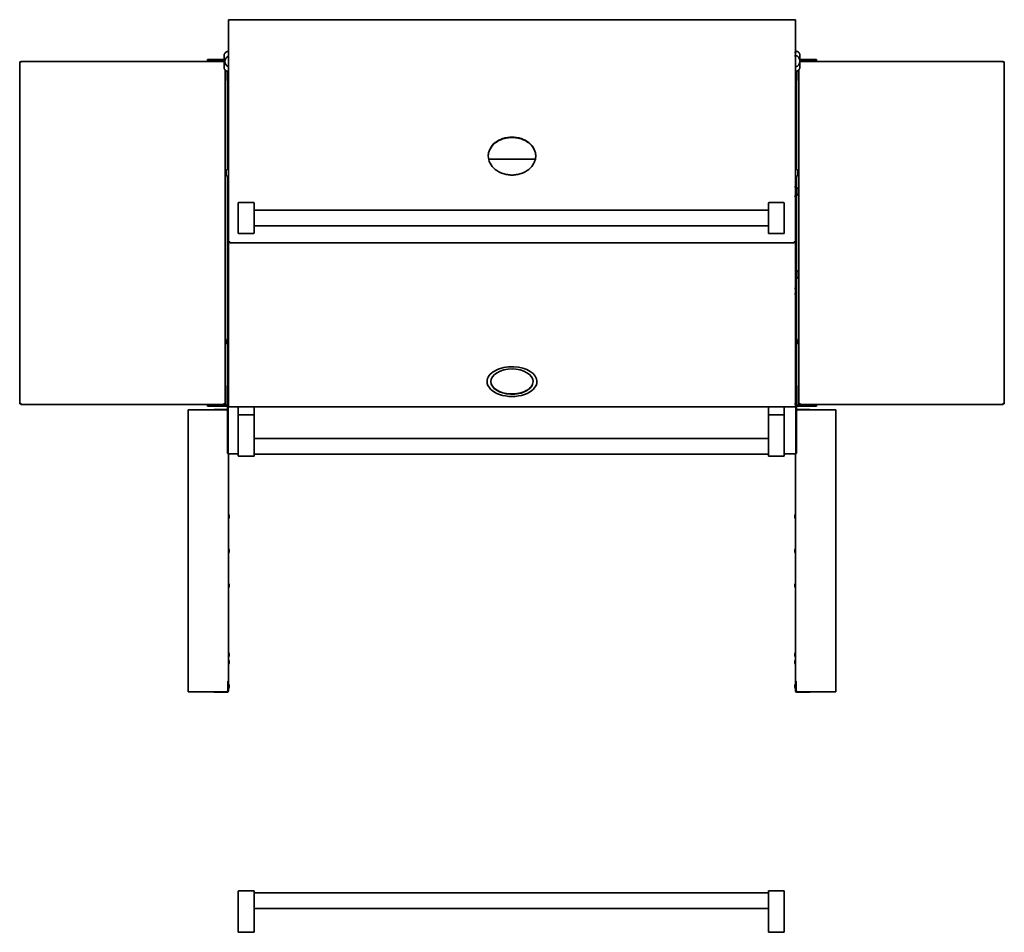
# Model space of a CAD drawing. Extents: x -14 to 102, y -18 to 95.
# Tile 5 of 8: x -14 to 48, y 37 to 95. Entities that reach past the tile are written whole.
import ezdxf

# ---------------------------------------------------------------- set-up
doc = ezdxf.new("R2010")
doc.units = 0
doc.header["$MEASUREMENT"] = 0

msp = doc.modelspace()

# ---------------------------------------------------------------- linework, layer by layer
at = {"color": 7, "lineweight": 35}
for p, q in [((-0.853, 95.052731), (-0.9375, 95.052731)), ((-0.9375, 92.978208), (-0.9375, 95.052731)), ((-0.9375, 92.890365), (-0.9375, 94.943242)), ((-0.853, 95.053077), (-0.853, 95.052731)), ((34.853001, 95.053077), (-0.853, 95.053077)), ((34.853001, 95.052731), (34.853001, 95.053077)), ((34.937499, 95.052731), (34.853001, 95.052731)), ((34.937499, 95.052731), (34.937499, 92.978208)), ((-0.964548, 93.035456), (-0.937495, 93.035456)), ((-0.9375, 92.759222), (-0.9375, 92.978208)), ((-0.9375, 92.890365), (-0.9375, 92.677886)), ((34.937499, 92.978208), (34.937499, 92.759222)), ((34.964547, 93.052498), (34.937509, 93.052498)), ((35.214551, 92.052502), (35.214551, 92.802504)), ((-14.065227, 92.380727), (-14.137028, 92.380727)), ((-14.137028, 92.380727), (-14.137028, 70.755731)), ((-14.065227, 92.417627), (-1.214544, 92.417627)), ((-14.065227, 92.380727), (-14.065227, 92.417627)), ((-14.065227, 92.380727), (-14.065227, 92.345826)), ((-2.012027, 92.535708), (-2.262027, 92.535708)), ((-2.262027, 92.461005), (-2.262027, 92.535708)), ((-2.262027, 92.461005), (-2.012027, 92.461005)), ((-1.214544, 92.535708), (-2.012027, 92.535708)), ((-1.214544, 92.461005), (-2.012027, 92.461005)), ((-1.824527, 92.417627), (-1.824527, 92.461005)), ((-1.574527, 92.417627), (-1.574527, 92.461005)), ((-1.214547, 92.03546), (-1.214547, 92.785462)), ((-0.9375, 84.474905), (-0.9375, 92.759222)), ((-0.9375, 84.455047), (-0.9375, 92.677886)), ((34.937499, 92.759222), (34.937499, 84.474905)), ((36.01203, 92.535708), (35.214551, 92.535708)), ((36.01203, 92.461005), (35.214551, 92.461005)), ((35.214551, 92.417627), (48.065229, 92.417627)), ((35.574528, 92.417627), (35.574528, 92.461005)), ((35.824527, 92.417627), (35.824527, 92.461005)), ((36.262029, 92.535708), (36.01203, 92.535708)), ((36.01203, 92.461005), (36.262029, 92.461005)), ((36.262029, 92.535708), (36.262029, 92.461005)), ((48.065229, 92.380727), (48.065229, 92.417627)), ((48.065229, 92.345826), (48.065229, 92.380727)), ((48.065229, 92.380727), (48.137029, 92.380727)), ((48.137029, 70.755731), (48.137029, 92.380727)), ((-1.137027, 91.854498), (-1.137027, 70.755731)), ((-1.0122, 91.461182), (-1.0122, 91.790051)), ((-1.0122, 91.790041), (-1.0122, 91.704486)), ((-1.0122, 91.704486), (-1.0122, 91.684532)), ((-1.0122, 91.684513), (-1.0122, 91.674343)), ((-1.000207, 85.581199), (-1.000207, 91.788022)), ((-0.9375, 91.785456), (-0.964548, 91.785456)), ((34.937509, 91.802498), (34.964547, 91.802498)), ((35.000207, 91.805055), (35.000207, 85.581199)), ((35.012202, 91.807083), (35.012202, 91.461182)), ((35.137026, 70.755731), (35.137026, 91.87153)), ((-1.0122, 91.461182), (-1.0122, 91.211178)), ((-1.000206, 91.211178), (-1.0122, 91.211178)), ((35.012202, 91.211178), (35.000207, 91.211178)), ((35.012202, 91.211178), (35.012202, 91.461182)), ((-0.9375, 86.182698), (-0.9375, 86.178757)), ((-0.9375, 84.096372), (-0.9375, 86.178757)), ((-0.9375, 84.019939), (-0.9375, 86.086234)), ((15.500002, 86.437508), (15.500002, 86.436623)), ((18.479986, 86.240773), (15.52003, 86.240773)), ((18.5, 86.437517), (18.5, 86.436662)), ((-1.0875, 85.491242), (-1.0875, 85.433302)), ((-1.0875, 85.433302), (-1.0875, 85.245236)), ((-0.9375, 85.581237), (-0.9975, 85.581237)), ((34.937499, 85.581237), (34.997501, 85.581237)), ((35.087501, 85.340259), (35.087501, 85.491242)), ((35.087501, 85.245236), (35.087501, 85.340259)), ((-1.000207, 70.665149), (-1.000207, 85.155279)), ((-0.9375, 85.155231), (-0.9975, 85.155231)), ((34.937499, 85.155231), (34.997501, 85.155231)), ((35.000207, 85.155279), (35.000207, 70.665149)), ((-0.9375, 83.886719), (-0.9375, 84.474905)), ((-0.9375, 84.455047), (-0.9375, 83.886719)), ((34.937499, 84.474905), (34.937499, 83.886719)), ((35.025, 84.439226), (35.000216, 84.439226)), ((35.111915, 84.253622), (35.111915, 84.317214)), ((35.111915, 84.084944), (35.111915, 84.253622)), ((35.111915, 84.069238), (35.111915, 84.084944)), ((-0.9375, 83.507032), (-0.9375, 83.886719)), ((-0.9375, 81.002284), (-0.9375, 83.886719)), ((-0.9375, 83.886719), (-0.9375, 81.069288)), ((-0.9375, 83.579496), (-0.9375, 83.88669)), ((-0.3125, 83.105277), (-0.3125, 83.463596)), ((0.6675, 83.483887), (-0.2925, 83.483887)), ((0.6875, 83.463596), (0.6875, 83.105277)), ((33.218749, 83.105277), (33.218749, 83.463596)), ((33.238751, 83.483887), (34.198753, 83.483887)), ((34.21875, 83.463596), (34.21875, 83.105277)), ((34.877699, 83.889352), (34.877699, 83.886719)), ((34.877699, 83.886719), (34.877699, 83.882509)), ((34.937499, 81.002284), (34.937499, 83.886719)), ((35.025, 83.947235), (35.000216, 83.947235)), ((-0.3125, 83.105277), (-0.3125, 81.912486)), ((0.6875, 81.912486), (0.6875, 83.105277)), ((0.6875, 83.008889), (33.218749, 83.008889)), ((33.218749, 83.105277), (33.218749, 81.912486)), ((34.21875, 81.912486), (34.21875, 83.105277)), ((-0.3125, 81.554176), (-0.3125, 81.912486)), ((0.6875, 82.008893), (33.218749, 82.008893)), ((0.6875, 81.912486), (0.6875, 81.554176)), ((33.218749, 81.554176), (33.218749, 81.912486)), ((34.21875, 81.912486), (34.21875, 81.554176)), ((-0.9375, 78.047524), (-0.9375, 81.002293)), ((-0.9375, 78.016108), (-0.9375, 81.002293)), ((-0.9375, 81.002284), (-0.853, 81.002284)), ((-0.853, 80.946381), (-0.853, 81.002284)), ((-0.3125, 81.553388), (-0.3125, 81.554176)), ((0.6675, 81.533886), (-0.2925, 81.533886)), ((0.6675, 81.533386), (-0.2925, 81.533386)), ((0.6875, 81.554157), (0.6875, 81.553388)), ((33.218749, 81.553388), (33.218749, 81.554176)), ((33.238751, 81.533886), (34.198753, 81.533886)), ((34.198753, 81.533386), (33.238751, 81.533386)), ((34.21875, 81.554157), (34.21875, 81.553388)), ((34.937499, 81.002284), (34.853001, 81.002284)), ((34.853001, 81.002284), (34.853001, 80.946381)), ((34.937499, 81.002265), (34.937499, 78.047524)), ((34.853001, 80.946381), (-0.853, 80.946381)), ((35.025, 79.189227), (35.000216, 79.189227)), ((35.025, 78.697226), (35.000216, 78.697226)), ((35.111915, 79.065648), (35.111915, 79.067215)), ((35.111915, 78.923571), (35.111915, 79.065648)), ((35.111915, 78.819239), (35.111915, 78.923571)), ((-0.9375, 77.715536), (-0.9375, 78.047524)), ((-0.9375, 78.016108), (-0.9375, 77.693654)), ((34.937499, 78.047524), (34.937499, 77.715536)), ((-0.9375, 70.749492), (-0.9375, 77.715536)), ((-0.9375, 70.779409), (-0.9375, 77.693654)), ((34.937499, 77.715536), (34.937499, 70.749492)), ((-1.0525, 74.778981), (-1.0525, 74.759055)), ((-1.0525, 74.773117), (-1.0525, 74.764193)), ((-1.0525, 74.771978), (-1.0525, 74.769691)), ((-1.0525, 74.762213), (-1.0525, 74.764193)), ((-1.0525, 74.762213), (-1.0525, 74.759084)), ((-1.0525, 74.761449), (-1.0525, 74.760497)), ((-1.0525, 74.759709), (-1.0525, 74.760497)), ((-1.0525, 74.759055), (-1.0525, 74.675918)), ((-1.000197, 74.850315), (-1.001634, 74.849887)), ((35.000216, 74.85031), (35.001634, 74.849887)), ((35.0525, 74.75857), (35.0525, 74.778981)), ((35.0525, 74.675163), (35.0525, 74.75857)), ((-1.0525, 74.675918), (-1.0525, 74.606842)), ((-1.0525, 74.6209), (-1.0525, 74.620246)), ((-1.0525, 74.620251), (-1.0525, 74.60901)), ((-1.0525, 74.608942), (-1.0525, 74.610269)), ((-1.0525, 74.608942), (-1.0525, 74.606136)), ((-1.0525, 74.606842), (-1.0525, 74.600979)), ((-1.000197, 74.52964), (-1.001634, 74.530073)), ((35.000216, 74.529645), (35.001634, 74.530073)), ((35.0525, 74.606568), (35.0525, 74.675163)), ((35.0525, 74.600979), (35.0525, 74.606568)), ((15.425001, 72.254384), (15.425001, 72.162202)), ((18.575001, 72.25436), (18.575001, 72.162173)), ((-1.0122, 71.92528), (-1.0122, 71.67528)), ((-1.0122, 71.92528), (-1.000206, 71.92528)), ((-1.0122, 70.70745), (-1.0122, 71.67528)), ((35.000207, 71.92528), (35.012202, 71.92528)), ((35.012202, 71.67528), (35.012202, 71.92528)), ((35.012202, 71.67528), (35.012202, 70.70745)), ((-1.0122, 71.462109), (-1.0122, 71.439454)), ((-1.0122, 71.45193), (-1.0122, 71.358186)), ((-1.0122, 71.358186), (-1.0122, 71.148629)), ((-1.0122, 71.14859), (-1.0122, 71.13845)), ((-14.137028, 70.755731), (-14.065227, 70.755731)), ((-14.065227, 70.790626), (-14.065227, 70.755731)), ((-14.065227, 70.755731), (-14.065227, 70.718831)), ((-1.208827, 70.718831), (-14.065227, 70.718831)), ((-3.4854, 70.370209), (-3.1995, 70.370209)), ((-3.4854, 52.532709), (-3.4854, 70.370209)), ((-3.243562, 70.718831), (-1.387162, 70.718831)), ((-1.083415, 70.370209), (-3.1995, 70.370209)), ((-2.012027, 70.675453), (-2.262027, 70.675453)), ((-2.262027, 70.600749), (-2.262027, 70.675453)), ((-2.262027, 70.600749), (-2.012027, 70.600749)), ((-2.012027, 70.675453), (-1.0442, 70.675453)), ((-2.012027, 70.600749), (-1.0442, 70.600749)), ((-1.861357, 70.600749), (-1.844311, 70.600749)), ((-1.844311, 70.600749), (-1.537697, 70.600749)), ((-1.8386, 70.388957), (-1.0094, 70.388957)), ((-1.824527, 70.718831), (-1.824527, 70.675453)), ((-1.574527, 70.718831), (-1.574527, 70.675453)), ((-1.208827, 70.790626), (-1.208827, 70.755731)), ((-1.137027, 70.755731), (-1.208827, 70.755731)), ((-1.208827, 70.755731), (-1.208827, 70.718831)), ((-1.208827, 70.754726), (-1.137027, 70.754726)), ((-1.208827, 70.718831), (-1.137027, 70.718831)), ((-1.137027, 70.755731), (-1.137027, 70.754726)), ((-1.137027, 70.754726), (-1.137027, 70.718831)), ((-0.952407, 70.665149), (-1.000207, 70.665149)), ((-1, 68.29178), (-1, 70.514978)), ((-0.9375, 70.603628), (-0.9522, 70.603628)), ((-0.9522, 70.599029), (-0.9522, 70.603628)), ((-0.9522, 70.599029), (-0.9375, 70.574322)), ((-0.9522, 70.524825), (-0.9522, 68.291126)), ((-0.9522, 68.29178), (-0.9522, 70.514978)), ((-0.95, 70.661515), (-0.95, 70.64494)), ((-0.95, 70.603628), (-0.95, 70.64494)), ((-0.9375, 70.603628), (-0.95, 70.603628)), ((-0.9375, 70.779409), (-0.9375, 70.602215)), ((-0.9375, 70.566315), (-0.9375, 70.749492)), ((34.87, 70.566315), (-0.9375, 70.566315)), ((-0.93274, 70.56632), (-0.927763, 70.557948)), ((-0.3125, 70.086314), (-0.3125, 70.546318)), ((-0.2925, 70.566315), (0.6675, 70.566315)), ((0.6875, 70.546318), (0.6875, 70.086314)), ((33.218749, 70.086314), (33.218749, 70.546318)), ((33.238751, 70.566315), (34.198753, 70.566315)), ((34.21875, 70.546318), (34.21875, 70.086314)), ((34.87, 70.566315), (34.880001, 70.566315)), ((34.87, 70.566315), (34.880001, 70.566315)), ((34.937499, 70.566315), (34.880001, 70.566315)), ((34.932741, 70.56632), (34.927762, 70.557948)), ((34.937499, 70.749492), (34.937499, 70.566315)), ((34.9522, 70.599029), (34.937499, 70.574322)), ((34.9522, 70.603628), (34.937504, 70.603628)), ((34.949999, 70.603628), (34.937504, 70.603628)), ((34.938753, 70.678677), (34.937513, 70.678677)), ((34.938729, 70.681383), (34.938753, 70.681008)), ((34.938753, 70.681008), (34.938753, 70.678677)), ((34.949999, 70.661515), (34.949999, 70.64494)), ((34.949999, 70.64494), (34.949999, 70.603628)), ((34.9522, 70.599029), (34.9522, 70.603628)), ((34.9522, 70.524825), (34.9522, 68.291126)), ((34.9522, 68.29178), (34.9522, 70.514978)), ((34.952407, 70.665149), (35.000207, 70.665149)), ((35, 68.29178), (35, 70.514978)), ((35.0094, 70.388957), (35.838599, 70.388957)), ((35.0442, 70.675453), (36.01203, 70.675453)), ((35.0442, 70.600749), (36.01203, 70.600749)), ((35.083416, 70.370209), (37.1995, 70.370209)), ((35.137026, 70.790626), (35.137026, 70.754726)), ((35.137026, 70.755731), (35.208827, 70.755731)), ((35.137026, 70.754726), (35.137026, 70.718831)), ((35.208827, 70.754726), (35.137026, 70.754726)), ((35.208827, 70.718831), (35.137026, 70.718831)), ((35.208827, 70.755731), (35.208827, 70.790626)), ((35.208827, 70.755731), (35.208827, 70.718831)), ((48.065229, 70.718831), (35.208827, 70.718831)), ((37.243561, 70.718831), (35.387165, 70.718831)), ((35.537696, 70.600749), (35.86136, 70.600749)), ((35.574528, 70.718831), (35.574528, 70.675453)), ((35.824527, 70.718831), (35.824527, 70.675453)), ((36.262029, 70.675453), (36.01203, 70.675453)), ((36.01203, 70.600749), (36.262029, 70.600749)), ((36.262029, 70.675453), (36.262029, 70.600749)), ((37.4854, 70.370209), (37.1995, 70.370209)), ((37.4854, 70.370209), (37.4854, 52.532709)), ((48.065229, 70.755731), (48.065229, 70.790626)), ((48.065229, 70.755731), (48.137029, 70.755731)), ((48.065229, 70.755731), (48.065229, 70.718831)), ((-1.027416, 70.353062), (-1.0094, 70.353062)), ((-1.013957, 70.343061), (-1.0094, 70.343061)), ((-1.0094, 70.343061), (-1.0094, 70.345988)), ((-1.0094, 70.345988), (-0.999983, 70.344157)), ((-0.3125, 70.066317), (-0.2925, 70.066317)), ((-0.3125, 67.964636), (-0.3125, 70.066317)), ((0.6675, 70.066317), (-0.2925, 70.066317)), ((0.6675, 70.066317), (0.6875, 70.066317)), ((0.6875, 70.066317), (0.6875, 67.964636)), ((33.218749, 70.066317), (33.238751, 70.066317)), ((33.218749, 67.964636), (33.218749, 70.066317)), ((33.238751, 70.066317), (34.198753, 70.066317)), ((34.198753, 70.066317), (34.21875, 70.066317)), ((34.21875, 70.066317), (34.21875, 67.964636)), ((35, 70.337496), (35.0094, 70.343061)), ((35, 70.340297), (35.0094, 70.343061)), ((35.0094, 70.353062), (35.027418, 70.353062)), ((35.012918, 70.343061), (35.0094, 70.343061)), ((0.6875, 68.566313), (33.218754, 68.566313)), ((-1, 68.29178), (-1, 67.603779)), ((-0.9522, 68.29178), (-0.9522, 67.603779)), ((-0.9522, 67.603625), (-0.9522, 68.291126)), ((-0.3125, 67.964636), (-0.3125, 67.461317)), ((0.6875, 67.461317), (0.6875, 67.964636)), ((33.218749, 67.964636), (33.218749, 67.461317)), ((34.21875, 67.461317), (34.21875, 67.964636)), ((34.9522, 68.29178), (34.9522, 67.603779)), ((34.9522, 67.603625), (34.9522, 68.291126)), ((35, 68.29178), (35, 67.603779)), ((-0.9522, 67.603779), (-1, 67.603779)), ((-0.3125, 67.603625), (-0.9522, 67.603625)), ((-0.9375, 67.603635), (-0.9375, 53.22021)), ((0.6675, 67.441315), (-0.2925, 67.441315)), ((0.6875, 67.566317), (33.218749, 67.566317)), ((33.238751, 67.441315), (34.198753, 67.441315)), ((34.9522, 67.603625), (34.21875, 67.603625)), ((34.937499, 53.22021), (34.937499, 67.603635)), ((34.9522, 67.603779), (35, 67.603779)), ((-0.892012, 63.688393), (-0.892012, 63.68896)), ((-0.892012, 63.688393), (-0.892012, 63.631448)), ((-0.892012, 63.588958), (-0.892012, 63.631448)), ((34.892011, 63.68896), (34.892011, 63.660019)), ((34.892011, 63.684308), (34.892011, 63.6179)), ((34.892011, 63.593611), (34.892011, 63.660019)), ((34.892011, 63.6179), (34.892011, 63.588958)), ((34.937499, 63.795209), (34.937499, 63.704767)), ((34.937499, 63.704767), (34.937499, 63.482709)), ((-0.892012, 61.50146), (-0.892012, 61.473033)), ((-0.892012, 61.406356), (-0.892012, 61.473033)), ((-0.892012, 61.401458), (-0.892012, 61.406356)), ((34.892011, 61.50146), (34.892011, 61.471101)), ((34.892011, 61.497442), (34.892011, 61.431817)), ((34.892011, 61.471101), (34.892011, 61.405481)), ((34.892011, 61.431817), (34.892011, 61.401458)), ((-0.892012, 59.263455), (-0.892012, 59.313955)), ((-0.892012, 59.263455), (-0.892012, 59.213958)), ((34.892011, 59.31396), (34.892011, 59.282515)), ((34.892011, 59.310389), (34.892011, 59.245404)), ((34.892011, 59.217529), (34.892011, 59.282515)), ((34.892011, 59.245404), (34.892011, 59.213958)), ((34.937499, 59.420209), (34.937499, 59.321952)), ((34.937499, 59.321952), (34.937499, 59.107709)), ((-0.892012, 54.936942), (-0.892012, 54.93896)), ((-0.892012, 54.874892), (-0.892012, 54.936942)), ((-0.892012, 54.874892), (-0.892012, 54.838958)), ((34.892011, 54.93896), (34.892011, 54.903108)), ((34.892011, 54.936918), (34.892011, 54.874811)), ((34.892011, 54.841001), (34.892011, 54.903108)), ((34.892011, 54.874811), (34.892011, 54.838958)), ((34.937499, 55.045209), (34.937499, 54.933174)), ((34.937499, 54.933174), (34.937499, 54.732709)), ((-0.892012, 54.47021), (-0.892012, 54.445892)), ((-0.892012, 54.445892), (-0.892012, 54.377312)), ((-0.892012, 54.370208), (-0.892012, 54.377312)), ((34.892011, 54.47021), (34.892011, 54.441706)), ((34.892011, 54.465351), (34.892011, 54.398712)), ((34.892011, 54.441706), (34.892011, 54.375067)), ((34.892011, 54.398712), (34.892011, 54.370208)), ((-0.9734, 53.22021), (-0.9734, 52.632711)), ((-0.9734, 53.22021), (-0.9375, 53.22021)), ((-0.9375, 53.208032), (-0.9734, 53.208032)), ((-0.9375, 53.200958), (-0.9734, 53.200958)), ((-0.9375, 53.208032), (-0.9375, 53.220224)), ((-0.9375, 53.200972), (-0.9375, 53.208032)), ((-0.9375, 52.585858), (-0.9375, 53.200958)), ((-0.892012, 52.938958), (-0.892012, 52.905096)), ((34.892011, 52.938958), (34.892011, 52.888957)), ((34.892011, 52.938958), (34.892011, 52.888957)), ((34.892011, 52.938958), (34.892011, 52.896887)), ((34.892011, 52.938958), (34.892011, 52.903111)), ((34.892011, 52.938958), (34.892011, 52.907518)), ((34.892011, 52.938958), (34.892011, 52.910017)), ((34.892011, 52.881032), (34.892011, 52.938329)), ((34.892011, 52.874809), (34.892011, 52.936916)), ((34.892011, 52.870402), (34.892011, 52.935387)), ((34.892011, 52.867903), (34.892011, 52.934311)), ((34.937499, 53.220224), (34.937499, 53.208032)), ((34.937499, 53.22021), (34.973399, 53.22021)), ((34.937499, 53.208032), (34.937499, 53.045222)), ((34.937499, 53.208032), (34.973399, 53.208032)), ((34.937499, 53.200958), (34.937499, 52.585858)), ((34.937499, 53.200958), (34.973399, 53.200958)), ((34.937499, 53.045207), (34.937499, 52.888957)), ((34.973399, 53.220224), (34.973399, 53.208032)), ((34.973399, 52.632711), (34.973399, 53.22021)), ((34.973399, 53.208032), (34.973399, 53.200962)), ((34.973399, 53.200958), (34.973399, 52.585858)), ((-3.4854, 52.532709), (-3.1995, 52.532709)), ((-1.083415, 52.532709), (-3.1995, 52.532709)), ((-1.0094, 52.513961), (-1.8386, 52.513961)), ((-1.0094, 52.549861), (-1.027416, 52.549861)), ((-1.012917, 52.559858), (-1.0094, 52.559858)), ((-0.9734, 52.605211), (-0.979573, 52.605211)), ((-0.9734, 52.585858), (-0.9734, 52.632711)), ((-0.9734, 52.605211), (-0.9734, 52.632711)), ((-0.9734, 52.592932), (-0.9734, 52.605226)), ((-0.892012, 52.841633), (-0.892012, 52.905096)), ((-0.892012, 52.838961), (-0.892012, 52.841633)), ((34.892011, 52.910017), (34.892011, 52.843609)), ((34.892011, 52.907518), (34.892011, 52.842532)), ((34.892011, 52.903111), (34.892011, 52.841004)), ((34.892011, 52.896887), (34.892011, 52.839591)), ((34.892011, 52.838961), (34.892011, 52.888957)), ((34.892011, 52.888957), (34.892011, 52.838961)), ((34.892011, 52.881032), (34.892011, 52.838961)), ((34.892011, 52.838971), (34.892011, 52.874809)), ((34.892011, 52.870402), (34.892011, 52.838961)), ((34.892011, 52.867903), (34.892011, 52.838961)), ((34.937499, 52.888957), (34.937499, 52.732707)), ((34.937499, 52.732558), (34.937499, 52.592932)), ((34.937513, 52.59237), (34.937499, 52.592932)), ((34.973399, 52.605211), (34.977672, 52.605211)), ((35.013956, 52.559858), (35.0094, 52.559858)), ((35.0094, 52.559858), (35.0094, 52.556931)), ((35.027418, 52.549861), (35.0094, 52.549861)), ((35.838599, 52.513961), (35.0094, 52.513961)), ((35.083416, 52.532709), (37.1995, 52.532709)), ((37.4854, 52.532709), (37.1995, 52.532709)), ((-0.3125, 39.93401), (-0.3125, 39.430691)), ((0.6675, 39.954007), (-0.2925, 39.954007)), ((0.6875, 39.430691), (0.6875, 39.93401)), ((33.218749, 39.93401), (33.218749, 39.430691)), ((33.238751, 39.954007), (34.198753, 39.954007)), ((34.21875, 39.430691), (34.21875, 39.93401)), ((-0.3125, 37.32901), (-0.3125, 39.430691)), ((0.6875, 39.82901), (33.218749, 39.82901)), ((0.6875, 39.430691), (0.6875, 37.32901)), ((33.218749, 37.32901), (33.218749, 39.430691)), ((34.21875, 39.430691), (34.21875, 37.32901)), ((0.6875, 38.829009), (33.218754, 38.829009)), ((-0.2925, 37.32901), (-0.3125, 37.32901)), ((0.6675, 37.32901), (-0.2925, 37.32901)), ((-0.2925, 37.32901), (0.6675, 37.32901)), ((0.6875, 37.32901), (0.6675, 37.32901)), ((33.238751, 37.32901), (33.218749, 37.32901)), ((33.238751, 37.32901), (34.198753, 37.32901)), ((33.238751, 37.32901), (34.198753, 37.32901)), ((34.21875, 37.32901), (34.198753, 37.32901))]:
    msp.add_line(p, q, dxfattribs=at)
for points in [[(34.87, 92.759222), (34.872509, 92.76123), (34.873936, 92.761778), (34.877214, 92.761375), (34.880001, 92.759222)], [(34.880001, 92.759222), (34.878031, 92.757559), (34.875916, 92.756674), (34.872908, 92.757049), (34.87, 92.759222)], [(15.939241, 87.278428), (15.975326, 87.305918), (16.012298, 87.332293), (16.050133, 87.357533), (16.079064, 87.375719), (16.10846, 87.39327), (16.168613, 87.42645), (16.230516, 87.457093), (16.294083, 87.485179), (16.359233, 87.510756), (16.425879, 87.533853)], [(15.939241, 87.256263), (15.975329, 87.283743), (16.012301, 87.310109), (16.050137, 87.33533), (16.079069, 87.353516), (16.108467, 87.371048), (16.16862, 87.404208), (16.23052, 87.434822), (16.294088, 87.462898), (16.359235, 87.488456), (16.425879, 87.511534)], [(16.425903, 87.533853), (16.495442, 87.554903), (16.565728, 87.573127), (16.636705, 87.588535), (16.70832, 87.601107), (16.780514, 87.610853), (16.85323, 87.617783), (16.92641, 87.621917), (16.999996, 87.623281)], [(16.425903, 87.511534), (16.495442, 87.532565), (16.565731, 87.550789), (16.636709, 87.566187), (16.708322, 87.57875), (16.780517, 87.588487), (16.853233, 87.595417), (16.926413, 87.59954), (16.999996, 87.600905)], [(17.000022, 87.623281), (17.073606, 87.621907), (17.146788, 87.617774), (17.219506, 87.610844), (17.291701, 87.601107), (17.363316, 87.588535), (17.434295, 87.573136), (17.504579, 87.554903), (17.574113, 87.533853)], [(17.000022, 87.600905), (17.073606, 87.59954), (17.146785, 87.595407), (17.219504, 87.588487), (17.291701, 87.57875), (17.363316, 87.566187), (17.434295, 87.550789), (17.504579, 87.532575), (17.574116, 87.511534)], [(17.574137, 87.533843), (17.640779, 87.510746), (17.70593, 87.485159), (17.769503, 87.457074), (17.831408, 87.426441), (17.891566, 87.39327), (17.920964, 87.375719), (17.949893, 87.357533), (17.987725, 87.332293), (18.024687, 87.305918), (18.06076, 87.278428)], [(17.574137, 87.511534), (17.640776, 87.488447), (17.705925, 87.462879), (17.769498, 87.434813), (17.831403, 87.404199), (17.891561, 87.371038), (17.920959, 87.353496), (17.949888, 87.33533), (17.98772, 87.310099), (18.024685, 87.283743), (18.06076, 87.256263)], [(18.060775, 87.278409), (18.110987, 87.236953), (18.135154, 87.215509), (18.158671, 87.193575), (18.188997, 87.163605), (18.218113, 87.13278), (18.245995, 87.101118), (18.277779, 87.062027), (18.307693, 87.021754), (18.335702, 86.980326), (18.361767, 86.937746), (18.385859, 86.894089)], [(18.060775, 87.256263), (18.110985, 87.214826), (18.135149, 87.193392), (18.158667, 87.171487), (18.188992, 87.141527), (18.218111, 87.110721), (18.24599, 87.079078), (18.277774, 87.040016), (18.307691, 86.999762), (18.3357, 86.958354), (18.361765, 86.915812), (18.385859, 86.872174)], [(15.500002, 86.437508), (15.501417, 86.490257), (15.505668, 86.542642), (15.512764, 86.594584), (15.522702, 86.646027), (15.535474, 86.696931), (15.551048, 86.747239), (15.569385, 86.796894), (15.590435, 86.845857), (15.614137, 86.89407)], [(15.500062, 86.426579), (15.501972, 86.47805), (15.506595, 86.529147), (15.513939, 86.579821), (15.523998, 86.630033), (15.53676, 86.679697), (15.552199, 86.728794), (15.570274, 86.777267), (15.590942, 86.825067), (15.61414, 86.872165)], [(18.385859, 86.894089), (18.409552, 86.845867), (18.430598, 86.796904), (18.448932, 86.747239), (18.464506, 86.696931), (18.47728, 86.646027), (18.487223, 86.594565), (18.494324, 86.542623), (18.49858, 86.490257), (18.5, 86.437517)], [(18.385859, 86.872174), (18.40905, 86.825076), (18.429711, 86.777267), (18.447783, 86.728785), (18.463222, 86.679688), (18.475987, 86.630014), (18.486051, 86.579801), (18.493399, 86.529118), (18.498025, 86.478012), (18.49994, 86.42656)], [(18.5, 86.437517), (18.498589, 86.384614), (18.494329, 86.332027), (18.487218, 86.279806), (18.477258, 86.228027), (18.464474, 86.176729), (18.448891, 86.125978), (18.430559, 86.075824), (18.409528, 86.026313), (18.385864, 85.977476)], [(16.999989, 85.227897), (16.92636, 85.229319), (16.853137, 85.233635), (16.78039, 85.240853), (16.708176, 85.250984), (16.63656, 85.264056), (16.565603, 85.28007), (16.49536, 85.298986), (16.425893, 85.320814)], [(17.574125, 85.320824), (17.504641, 85.299005), (17.434391, 85.28007), (17.363431, 85.264066), (17.291816, 85.250984), (17.219607, 85.240844), (17.146862, 85.233625), (17.073644, 85.229319), (17.000013, 85.227897)], [(34.87, 84.474905), (34.873095, 84.477539), (34.876132, 84.477827), (34.879093, 84.475924), (34.880001, 84.474905)], [(34.880001, 84.474905), (34.876906, 84.472204), (34.873869, 84.471907), (34.870908, 84.473867), (34.87, 84.474905)], [(34.87, 83.886719), (34.872014, 83.889179), (34.873129, 83.890006), (34.875181, 83.890544), (34.877175, 83.889823), (34.880001, 83.886719)], [(34.87, 83.886719), (34.872014, 83.889093), (34.873124, 83.889891), (34.875171, 83.89041), (34.876195, 83.890198), (34.878146, 83.888949), (34.880001, 83.886719)], [(34.87, 78.047524), (34.873114, 78.050503), (34.876161, 78.050811), (34.87719, 78.05033), (34.880001, 78.047524)], [(34.880001, 78.047524), (34.876887, 78.044486), (34.875373, 78.044006), (34.872807, 78.044664), (34.87, 78.047524)], [(34.87, 77.715536), (34.872509, 77.717588), (34.873936, 77.718145), (34.877214, 77.717732), (34.880001, 77.715536)], [(34.880001, 77.715536), (34.878031, 77.713844), (34.875911, 77.712945), (34.872903, 77.71333), (34.87, 77.715536)], [(-1.000207, 70.665149), (-1.000141, 70.665548), (-0.999649, 70.666336), (-0.998743, 70.6671), (-0.996031, 70.668556), (-0.991772, 70.670185), (-0.981947, 70.673232), (-0.970302, 70.676861)], [(-0.970302, 70.676861), (-0.96298, 70.679821), (-0.937499, 70.689957)], [(-0.952407, 70.665149), (-0.952226, 70.666086), (-0.950946, 70.667926), (-0.948796, 70.6697), (-0.943409, 70.673035), (-0.937441, 70.67664)], [(34.87, 70.749492), (34.874061, 70.751549), (34.878059, 70.750829), (34.880001, 70.749492)], [(34.880001, 70.749492), (34.87594, 70.747397), (34.871942, 70.748137), (34.87, 70.749492)], [(34.937499, 70.692739), (34.966488, 70.683796), (34.979123, 70.679259), (34.991378, 70.673766), (34.99578, 70.67106), (34.998236, 70.668989), (34.999716, 70.667009), (35.000207, 70.665149)], [(34.937499, 70.682234), (34.944391, 70.677048), (34.949274, 70.672199), (34.951902, 70.667826), (34.952407, 70.665149)], [(-0.9734, 52.632711), (-0.976317, 52.616308), (-0.981231, 52.600795), (-0.988434, 52.586454), (-0.997977, 52.573631), (-1.00973, 52.562376), (-1.0234, 52.552721)], [(-0.9734, 52.592932), (-0.97385, 52.589578), (-0.975207, 52.586247), (-0.980232, 52.579749), (-0.988462, 52.572925), (-0.995097, 52.568465), (-1.0094, 52.559858)], [(34.984338, 52.589544), (34.980195, 52.597997), (34.977119, 52.607162), (34.974985, 52.617043), (34.973399, 52.632711)], [(35.0094, 52.556931), (34.997525, 52.562107), (34.986587, 52.569104), (34.981925, 52.573324), (34.978085, 52.578034), (34.974759, 52.584651), (34.973418, 52.591995)], [(35.0234, 52.552721), (35.00718, 52.565303), (34.999861, 52.571661), (34.990504, 52.581162), (34.984338, 52.589539)]]:
    msp.add_lwpolyline(points, dxfattribs=at)
for centre, radius, start, end in [((-0.964548, 92.785462), 0.25, 90.000003, 180.000005), ((34.875003, 92.97023), 0.009401, 57.944381, 122.055617), ((34.875003, 92.986003), 0.009237, 237.313984, 302.686025), ((34.837498, 92.427498), 0.375, 285.467746, 74.533258), ((34.964547, 92.802504), 0.25, 0, 90.000003), ((-0.777695, 92.410456), 0.375, 115.222204, 244.776799), ((-0.964548, 92.03546), 0.25, 179.999995, 269.999997), ((34.964547, 92.052502), 0.25, 269.999997, 360), ((-0.9975, 85.491242), 0.09, 90.000003, 180.000005), ((34.997501, 85.491242), 0.09, 0, 90.000003), ((-0.9975, 85.245236), 0.09, 179.999995, 269.999997), ((34.997501, 85.245236), 0.09, 269.999997, 360), ((35.025, 84.407728), 0.0315, 56.601511, 90.000003), ((34.95643, 84.303728), 0.156071, 4.957996, 56.601511), ((-0.292333, 83.46376), 0.020146, 90.476873, 180.469161), ((0.667333, 83.46376), 0.020146, 359.531148, 89.523556), ((33.238919, 83.46376), 0.020146, 90.476873, 180.469161), ((34.198584, 83.46376), 0.020146, 359.531148, 89.523556), ((34.875003, 83.886719), 0.005, 180.000005, 360), ((35.025, 83.978723), 0.0315, 269.999997, 303.398489), ((34.95643, 84.082723), 0.156071, 303.398489, 355.042004), ((-0.8152, 81.069288), 0.1223, 213.21888, 269.999997), ((-0.2925, 81.553388), 0.02, 180.000005, 269.999997), ((-0.292333, 81.554003), 0.020146, 179.531154, 269.523558), ((0.667332, 81.554003), 0.020146, 270.476874, 0.469162), ((0.6675, 81.553388), 0.02, 269.999997, 360), ((33.238751, 81.553388), 0.02, 180.000005, 269.999997), ((33.238919, 81.554003), 0.020146, 179.531154, 269.523558), ((34.198584, 81.554003), 0.020146, 270.476874, 0.469162), ((34.198753, 81.553388), 0.02, 269.999997, 360), ((34.815203, 81.069288), 0.1223, 269.999997, 326.781122), ((35.025, 79.157729), 0.0315, 56.601515, 89.999996), ((34.95643, 79.053729), 0.156071, 4.957996, 56.601511), ((35.025, 78.728729), 0.0315, 270.000004, 303.398485), ((34.95643, 78.832729), 0.156071, 303.398489, 355.042004), ((-0.977643, 74.778981), 0.074857, 108.69255, 180.000005), ((34.977643, 74.778981), 0.074857, 0, 71.307448), ((-0.977643, 74.600979), 0.074857, 179.999995, 251.30745), ((34.977643, 74.600979), 0.074857, 288.692552, 360), ((-1.8386, 70.317061), 0.0719, 90.000003, 132.334861), ((-1.083415, 70.270208), 0.1, 53.119535, 90.000003), ((-1.0442, 70.70745), 0.032, 269.999997, 360), ((-1.0442, 70.70745), 0.1067, 269.999997, 331.98873), ((-1.0094, 70.317061), 0.0719, 82.481412, 90.000003), ((-0.9022, 70.514978), 0.0978, 120.746953, 180.000005), ((-0.9022, 70.514978), 0.05, 120.746953, 180.000005), ((-1.165735, 71.136177), 0.521386, 294.442103, 295.960174), ((-1.33507, 71.01574), 0.534578, 316.08159, 318.048032), ((-1.0442, 70.70745), 0.1067, 335.238647, 341.267595), ((-0.2925, 70.546318), 0.02, 90.000003, 180.000005), ((0.6675, 70.546318), 0.02, 0, 90.000003), ((33.238751, 70.546318), 0.02, 90.000003, 180.000005), ((34.198753, 70.546318), 0.02, 0, 90.000003), ((34.9022, 70.514978), 0.05, 360, 59.253045), ((35.165737, 71.136177), 0.521386, 244.039821, 245.557899), ((35.333233, 71.01401), 0.532052, 221.973748, 223.921759), ((35.0442, 70.70745), 0.1067, 195.141677, 204.760892), ((35.0442, 70.70745), 0.1067, 208.012759, 269.999997), ((34.9022, 70.514978), 0.0978, 360, 59.253045), ((35.0094, 70.317061), 0.0719, 90.000003, 97.505793), ((35.0442, 70.70745), 0.032, 180.000005, 269.999997), ((35.083416, 70.270208), 0.1, 90.000003, 126.880463), ((35.838599, 70.317061), 0.0719, 47.665141, 90.000003), ((-1.193076, 70.114746), 0.290206, 48.291674, 54.222334), ((-1.04324, 70.251931), 0.099959, 64.368673, 70.212412), ((-1.0094, 70.317061), 0.036, 74.850868, 90.000003), ((-0.2925, 70.086314), 0.02, 180.000005, 269.999997), ((0.6675, 70.086314), 0.02, 269.999997, 360), ((33.238751, 70.086314), 0.02, 180.000005, 269.999997), ((34.198753, 70.086314), 0.02, 269.999997, 360), ((35.081316, 70.253589), 0.112626, 120.940835, 136.224066), ((35.0094, 70.317061), 0.036, 90.000003, 105.122875), ((-0.2925, 67.461317), 0.02, 180.000005, 269.999997), ((0.6675, 67.461317), 0.02, 269.999997, 360), ((33.238751, 67.461317), 0.02, 179.999995, 269.999997), ((34.198753, 67.461317), 0.02, 269.999997, 0), ((-0.9365, 63.795209), 0.001, 34.153849, 180.000009), ((-1.166813, 63.638959), 0.279313, 10.312039, 34.153917), ((-1.166813, 63.638959), 0.279313, 325.846086, 349.687868), ((35.166813, 63.638959), 0.279313, 145.846095, 169.687881), ((35.166813, 63.638959), 0.279313, 190.312119, 214.153905), ((34.936499, 63.795209), 0.001, 359.999988, 145.846149), ((-0.9365, 63.482709), 0.001, 179.999991, 325.846151), ((34.936499, 63.482709), 0.001, 214.153851, 0.000012), ((-0.9365, 61.607709), 0.001, 34.153859, 180.000009), ((-0.9365, 61.295209), 0.001, 179.999991, 325.846141), ((-1.166813, 61.451459), 0.279313, 10.312114, 34.15391), ((-1.166813, 61.451459), 0.279313, 325.84609, 349.687886), ((35.166813, 61.451459), 0.279313, 145.846095, 169.687895), ((35.166813, 61.451459), 0.279313, 190.312105, 214.153905), ((34.936499, 61.607709), 0.001, 359.999997, 145.846109), ((34.936499, 61.295209), 0.001, 214.153891, 0.000003), ((-0.9365, 59.420209), 0.001, 34.153903, 180.000009), ((-1.166813, 59.263959), 0.279313, 10.312132, 34.153914), ((-1.166813, 59.263959), 0.279313, 325.846086, 349.687868), ((35.166813, 59.263959), 0.279313, 145.846095, 169.687867), ((35.166813, 59.263959), 0.279313, 190.312133, 214.153905), ((34.936499, 59.420209), 0.001, 359.999997, 145.846095), ((-0.9365, 59.107709), 0.001, 179.999991, 325.846097), ((34.936499, 59.107709), 0.001, 214.153905, 0.000003), ((-0.9365, 55.045209), 0.001, 34.153914, 179.999995), ((-1.166813, 54.888959), 0.279313, 10.312133, 34.153914), ((-1.166813, 54.888959), 0.279313, 325.846086, 349.687867), ((35.166813, 54.888959), 0.279313, 145.846081, 169.687867), ((35.166813, 54.888959), 0.279313, 190.312133, 214.153919), ((34.936499, 55.045209), 0.001, 360, 145.846081), ((-0.9365, 54.732709), 0.001, 180.000005, 325.846086), ((-0.9365, 54.576459), 0.001, 34.153849, 180.000009), ((-0.9365, 54.263959), 0.001, 179.999991, 325.846151), ((-1.166813, 54.420209), 0.279313, 10.312127, 34.153914), ((-1.166813, 54.420209), 0.279313, 325.846086, 349.687873), ((35.166813, 54.420209), 0.279313, 145.846095, 169.687881), ((35.166813, 54.420209), 0.279313, 190.312119, 214.153905), ((34.936499, 54.732709), 0.001, 214.153919, 0), ((34.936499, 54.576459), 0.001, 359.999989, 145.846136), ((34.936499, 54.263959), 0.001, 214.153864, 0.000011), ((-0.9365, 53.045207), 0.001, 34.153873, 180.000009), ((-1.166813, 52.888957), 0.279313, 10.312104, 34.15389), ((35.166813, 52.888957), 0.279313, 145.846081, 169.687867), ((35.166813, 52.888957), 0.279313, 145.846081, 169.687867), ((35.166813, 52.888957), 0.279313, 145.846122, 169.687895), ((35.166813, 52.888957), 0.279313, 145.846109, 169.687895), ((35.166813, 52.888957), 0.279313, 145.846095, 169.687881), ((34.936499, 53.045207), 0.001, 0, 145.846081), ((-1.8386, 52.585858), 0.0719, 227.665085, 269.999997), ((-1.083415, 52.632711), 0.1, 269.999997, 306.880465), ((-1.303571, 53.588858), 1.07021, 285.954179, 287.751659), ((-1.0094, 52.585858), 0.036, 269.999997, 360), ((-1.0094, 52.585858), 0.0719, 269.999997, 360), ((-0.9365, 52.732707), 0.001, 179.999995, 325.84608), ((-0.9365, 52.732707), 0.001, 179.999991, 325.846107), ((-0.9365, 52.732707), 0.001, 179.999991, 325.846134), ((-0.9365, 52.732707), 0.001, 179.999991, 325.846104), ((-0.9365, 52.732707), 0.001, 179.999991, 325.846124), ((-1.166813, 52.888957), 0.279313, 325.84611, 349.687896), ((35.166813, 52.888957), 0.279313, 190.312133, 214.153919), ((35.166813, 52.888957), 0.279313, 190.312119, 214.153919), ((35.166813, 52.888957), 0.279313, 190.312105, 214.153878), ((35.166813, 52.888957), 0.279313, 190.312105, 214.153891), ((34.936499, 52.732707), 0.001, 214.153919, 360), ((34.936499, 52.732707), 0.001, 214.153851, 0.000012), ((34.936499, 52.732707), 0.001, 214.153919, 0), ((34.936499, 52.732707), 0.001, 214.153905, 0.000003), ((34.936499, 52.732707), 0.001, 214.153851, 0.000012), ((35.0094, 52.585858), 0.0719, 180.000005, 269.999997), ((35.0094, 52.585858), 0.036, 180.000005, 269.999997), ((35.063169, 52.860194), 0.307987, 254.596746, 259.945939), ((35.083416, 52.632711), 0.1, 233.119537, 269.999997), ((35.838599, 52.585858), 0.0719, 269.999997, 312.33492), ((-0.2925, 39.93401), 0.02, 90.000003, 179.999995), ((0.6675, 39.93401), 0.02, 0, 90.000003), ((33.238751, 39.93401), 0.02, 90.000003, 180.000005), ((34.198753, 39.93401), 0.02, 360, 90.000003)]:
    msp.add_arc(centre, radius, start, end, dxfattribs=at)
for centre, major_axis, ratio, start_param, end_param in [((90.331099, 46.947714), (74.712342, -39.933179), 0.113962, 3.091633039, 3.14261387), ((90.328619, 46.945733), (74.709583, -39.957593), 0.114003, 3.091693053, 3.142674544), ((47.48502, 90.75228), (31.975775, 4.449059), 0.172793, 3.117519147, 3.202060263), ((62.294859, 110.427188), (46.676852, 24.457172), 0.147004, 3.140511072, 3.204940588), ((-109.338485, 153.965247), (127.717016, -68.001762), 0.088843, 6.245549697, 6.284413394), ((70.610774, 151.758408), (-54.682689, -66.164599), 0.130331, 0.001289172, 0.049864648), ((0.997766, 106.205267), (17.075718, -20.610159), 0.23361, 6.193580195, 6.28055447), ((17.000001, 72.162187), (-1.575, 0), 0.597856, 4.642202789, 6.283171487), ((17.000001, 72.162187), (1.335, 0), 0.597856, 6.283171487, 9.42476414), ((17.000001, 72.162187), (-1.575, 0), 0.597856, 3.141578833, 4.642202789), ((17.000001, 72.162187), (-1.575, 0), 0.597856, 6.283171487, 9.424764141), ((17.000001, 72.162187), (-1.335, 0), 0.597856, 6.283171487, 7.783795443), ((17.000001, 72.17822), (-1.335, 0), 0.597856, 0.01006136, 1.500610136), ((17.000001, 72.17822), (-1.335, 0), 0.597856, 1.500610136, 3.131583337), ((17.000001, 72.162187), (1.335, 0), 0.597856, 4.642202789, 6.283171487)]:
    msp.add_ellipse(centre, major_axis=major_axis, ratio=ratio, start_param=start_param, end_param=end_param, dxfattribs=at)

doc.saveas('drawing.dxf')
